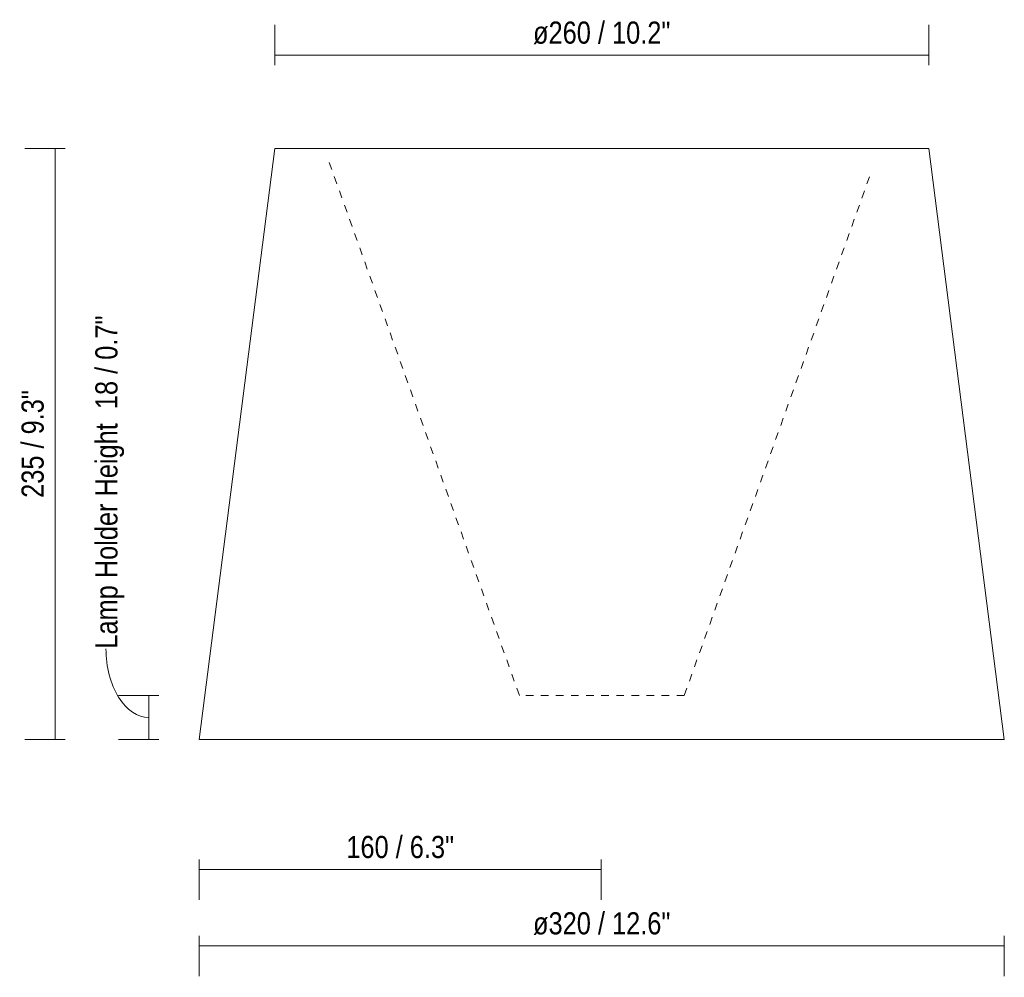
# Model space of a CAD drawing. Header units: millimetres. Extents: x 6277 to 7463, y -4102 to 6669.
# Tile 2 of 3: x 6277 to 6669, y -217 to 164. Entities that reach past the tile are written whole.
import ezdxf

# ---------------------------------------------------------------- set-up
doc = ezdxf.new("R2010")
doc.units = ezdxf.units.MM
doc.linetypes.add('Dash', pattern=[6, 3, -3])
for name, color, linetype, lineweight in [('Cotas', 7, 'Continuous', 9), ('Cotas-4', 7, 'Continuous', 9), ('Lighthing Fixture Detail Wide Black', 7, 'Continuous', 20)]:
    doc.layers.add(name, color=color, linetype=linetype, lineweight=lineweight)
doc.layers.add('Lighthing Fixture Dim Grey Dash', color=7, linetype='Dash', lineweight=9, true_color=0xd2d2d2)
doc.styles.add('Arial Narrow', font='Arialn.ttf', dxfattribs={"height": 8.8})
doc.dimstyles.new('FARO_-_2_2mm_Arial_Narrow_mm_Inch_Left', dxfattribs={"dimscale": 304.8, "dimtxt": 9.006193, "dimasz": 0, "dimexe": 0.03937, "dimexo": 0.0625, "dimgap": 0.006562, "dimtad": 1, "dimdec": 0, "dimzin": 0, "dimdsep": 46, "dimtxsty": 'Arial Narrow', "dimblk1": 'NONE', "dimblk2": 'NONE', "dimsah": 1, "dimcen": 0.09, "dimadec": 0, "dimazin": 0, "dimtfac": 1, "dimtdec": 4, "dimtix": 1, "dimtmove": 1, "dimatfit": 3, "dimfxl": 0.013123, "dimfxlon": 1, "dimtvp": 1, "dimtolj": 1, "dimtzin": 0, "dimarcsym": 2})
doc.dimstyles.new('FARO_-_2_2mm_Arial_Narrow_mm_Inch_Left_1', dxfattribs={"dimscale": 304.8, "dimtxt": 9.006193, "dimasz": 0, "dimexe": 0.03937, "dimexo": 0.0625, "dimgap": 0.006562, "dimtad": 1, "dimdec": 0, "dimzin": 0, "dimdsep": 46, "dimtxsty": 'Arial Narrow', "dimblk1": 'NONE', "dimblk2": 'NONE', "dimsah": 1, "dimcen": 0.09, "dimadec": 0, "dimazin": 0, "dimtfac": 1, "dimtdec": 4, "dimtix": 1, "dimtmove": 0, "dimatfit": 3, "dimfxl": 0.013123, "dimfxlon": 1, "dimtvp": 1, "dimtolj": 1, "dimtzin": 0, "dimarcsym": 2})

# ---------------------------------------------------------------- blocks, each defined once
blk = doc.blocks.new('DIMBLOCK1-Alzado_PDF')
at = {"layer": 'Cotas-4', "color": 251, "true_color": 0x5b5b5b, "transparency": 16777216}
for p, q in [((6332.74, -104.74), (6316.74, -104.74)), ((6328.74, -122.24), (6328.74, -104.74)), ((6328.74, -104.74), (6332.74, -104.74)), ((6332.74, -122.24), (6316.74, -122.24)), ((6328.74, -122.24), (6332.74, -122.24))]:
    blk.add_line(p, q, dxfattribs=at)
blk.add_ellipse((6328.74, -86.15), major_axis=(0, 27.34), ratio=0.622762, start_param=1.570796, end_param=3.141593, dxfattribs=at)
at = {"layer": 'Cotas-4', "color": 0, "transparency": 16777216, "insert": (6307.49, -86.15), "char_height": 8.8, "width": 159.1952, "attachment_point": 1, "rotation": 90, "line_spacing_factor": 0.974696, "style": 'Arial Narrow'}
blk.add_mtext('Lamp Holder Height  18 / 0.7"', dxfattribs=at)
blk = doc.blocks.new('_None')
blk = doc.blocks.new('DIMBLOCK2-Alzado_PDF')
at = {"layer": 'Cotas-4', "color": 251, "true_color": 0x5b5b5b, "transparency": 16777216}
for p, q in [((6295.52, 112.76), (6279.52, 112.76)), ((6291.52, -122.24), (6291.52, 112.76)), ((6291.52, 112.76), (6295.52, 112.76)), ((6295.52, -122.24), (6279.52, -122.24)), ((6291.52, -122.24), (6295.52, -122.24))]:
    blk.add_line(p, q, dxfattribs=at)
at = {"layer": 'Cotas-4', "color": 0, "transparency": 16777216, "insert": (6278.15, -26.18), "char_height": 8.8, "width": 51.464, "attachment_point": 1, "rotation": 90, "line_spacing_factor": 0.974696, "style": 'Arial Narrow'}
blk.add_mtext('235 / 9.3"', dxfattribs=at)
blk = doc.blocks.new('DIMBLOCK3-Alzado_PDF')
at = {"layer": 'Cotas-4', "color": 251, "true_color": 0x5b5b5b, "transparency": 16777216}
for p, q in [((6378.78, 145.84), (6378.78, 161.84)), ((6638.78, 145.84), (6638.78, 161.84)), ((6378.78, 149.84), (6638.78, 149.84)), ((6378.78, 149.84), (6378.78, 145.84)), ((6638.78, 149.84), (6638.78, 145.84))]:
    blk.add_line(p, q, dxfattribs=at)
at = {"layer": 'Cotas-4', "color": 0, "transparency": 16777216, "insert": (6481.47, 163.21), "char_height": 8.8, "width": 65.5308, "attachment_point": 1, "line_spacing_factor": 0.974696, "style": 'Arial Narrow'}
blk.add_mtext('ø260 / 10.2"', dxfattribs=at)
blk = doc.blocks.new('DIMBLOCK4-Alzado_PDF')
at = {"layer": 'Cotas-4', "color": 251, "true_color": 0x5b5b5b, "transparency": 16777216}
for p, q in [((6348.78, -200.33), (6348.78, -216.33)), ((6348.78, -204.33), (6348.78, -200.33)), ((6668.78, -200.33), (6668.78, -216.33)), ((6668.78, -204.33), (6668.78, -200.33)), ((6348.78, -204.33), (6668.78, -204.33))]:
    blk.add_line(p, q, dxfattribs=at)
at = {"layer": 'Cotas-4', "color": 0, "transparency": 16777216, "insert": (6481.47, -190.95), "char_height": 8.8, "width": 65.5308, "attachment_point": 1, "line_spacing_factor": 0.974696, "style": 'Arial Narrow'}
blk.add_mtext('ø320 / 12.6"', dxfattribs=at)
blk = doc.blocks.new('DIMBLOCK5-Alzado_PDF')
at = {"layer": 'Cotas-4', "color": 251, "true_color": 0x5b5b5b, "transparency": 16777216}
for p, q in [((6348.78, -169.98), (6348.78, -185.98)), ((6348.78, -173.98), (6348.78, -169.98)), ((6508.6, -169.98), (6508.6, -185.98)), ((6508.6, -173.98), (6508.6, -169.98)), ((6348.78, -173.98), (6508.6, -173.98))]:
    blk.add_line(p, q, dxfattribs=at)
at = {"layer": 'Cotas-4', "color": 0, "transparency": 16777216, "insert": (6407.25, -160.61), "char_height": 8.8, "width": 51.464, "attachment_point": 1, "line_spacing_factor": 0.974696, "style": 'Arial Narrow'}
blk.add_mtext('160 / 6.3"', dxfattribs=at)

msp = doc.modelspace()

# ---------------------------------------------------------------- linework, layer by layer
at = {"layer": 'Lighthing Fixture Detail Wide Black'}
for p, q in [((6378.78, 112.76), (6348.78, -122.24)), ((6638.78, 112.76), (6378.78, 112.76)), ((6668.78, -122.24), (6638.78, 112.76)), ((6348.78, -122.24), (6668.78, -122.24))]:
    msp.add_line(p, q, dxfattribs=at)
at = {"layer": 'Lighthing Fixture Dim Grey Dash'}
for p, q in [((6476.02, -104.74), (6400.46, 107.2)), ((6541.58, -104.74), (6615.54, 102.46)), ((6541.58, -104.74), (6476.02, -104.74))]:
    msp.add_line(p, q, dxfattribs=at)

# ---------------------------------------------------------------- dimensions: what is measured, and where the dimension line sits
at = {"layer": 'Cotas', "color": 251, "true_color": 0x5b5b5b}
for base, p1, p2, override, picture, middle in [((6638.78, 149.84), (6378.78, 145.84), (6638.78, 145.84), {"dimpost": '<>', "dimfxl": 260}, 'DIMBLOCK3-Alzado_PDF', (6508.78, 157.54)), ((6668.78, -204.33), (6348.78, -200.33), (6668.78, -200.33), {"dimpost": '<>', "dimfxl": 320}, 'DIMBLOCK4-Alzado_PDF', (6508.78, -196.63))]:
    dim = msp.add_linear_dim(base=base, p1=p1, p2=p2, text='ø<>', dimstyle='FARO_-_2_2mm_Arial_Narrow_mm_Inch_Left_1', override=override, dxfattribs=at)
    dim.commit()
    dim.dimension.update_dxf_attribs({"geometry": picture, "text_midpoint": middle})
dim = msp.add_linear_dim(base=(6291.52, 112.76), p1=(6295.52, -122.24), p2=(6295.52, 112.76), angle=90, dimstyle='FARO_-_2_2mm_Arial_Narrow_mm_Inch_Left_1', override={"dimpost": '<>', "dimfxl": 235}, dxfattribs=at)
dim.commit()
dim.dimension.update_dxf_attribs({"geometry": 'DIMBLOCK2-Alzado_PDF', "text_midpoint": (6283.83, -4.74)})
dim = msp.add_linear_dim(base=(6328.73653599, -104.73739746), p1=(6332.73653599, -122.23739746), p2=(6332.73653599, -104.73739746), angle=90, text='Lamp Holder Height  <>', dimstyle='FARO_-_2_2mm_Arial_Narrow_mm_Inch_Left', override={"dimpost": '<>', "dimfxl": 17.5}, dxfattribs=at)
dim.commit()
dim.dimension.update_dxf_attribs({"geometry": 'DIMBLOCK1-Alzado_PDF', "text_midpoint": (6313.3526881, -6.55179188), "dimtype": 160, "text_rotation": 90})
dim = msp.add_linear_dim(base=(6508.6, -173.98), p1=(6348.78, -169.98), p2=(6508.6, -169.98), dimstyle='FARO_-_2_2mm_Arial_Narrow_mm_Inch_Left_1', override={"dimpost": '<>', "dimfxl": 159.826447}, dxfattribs=at)
dim.commit()
dim.dimension.update_dxf_attribs({"geometry": 'DIMBLOCK5-Alzado_PDF', "text_midpoint": (6428.69, -166.29)})

doc.saveas('drawing.dxf')
